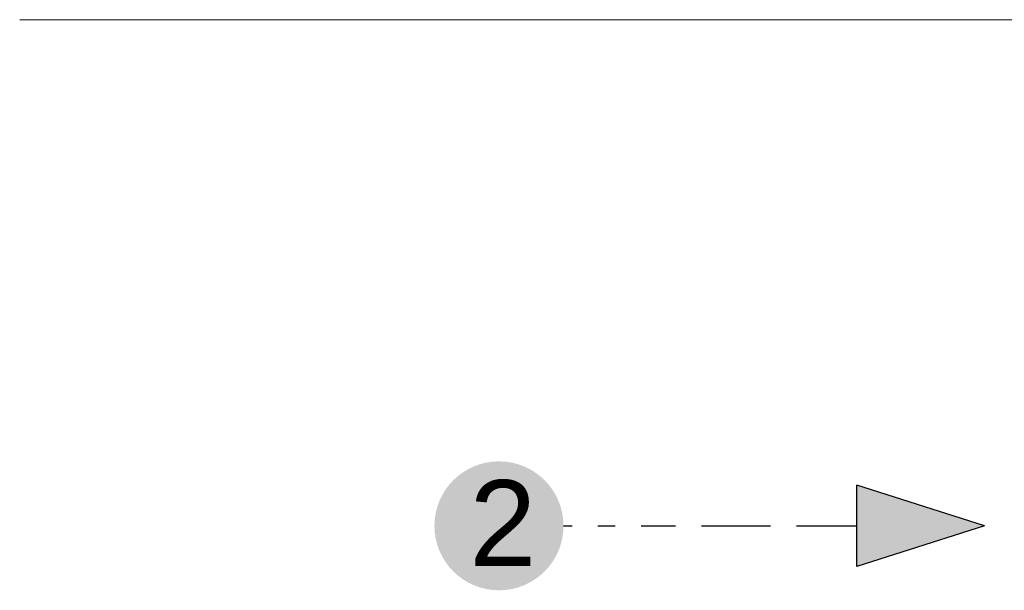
# Model space of a CAD drawing. Header units: millimetres. Extents: x -7814 to 55813, y 465 to 25965.
# Tile 97 of 112: x 49107 to 49524, y 18272 to 18515. Entities that reach past the tile are written whole.
import ezdxf

# ---------------------------------------------------------------- set-up
doc = ezdxf.new("R2010")
doc.units = ezdxf.units.MM
for name, color, linetype, lineweight in [('2D - Ogolne5', 161, 'Continuous', 25), ('2D Drafting - General2', 251, 'Continuous', 15), ('2D Drafting - General5', 161, 'Continuous', 25), ('Opisy - Tekst121', 255, 'Continuous', 0)]:
    doc.layers.add(name, color=color, linetype=linetype, lineweight=lineweight)
doc.styles.add('GENERATED_STYLE_5', font='arial.ttf')

msp = doc.modelspace()

# ---------------------------------------------------------------- hatches: boundary and pattern name
at = {"layer": '2D - Ogolne5', "linetype": 'Continuous'}
msp.add_hatch(color=256, dxfattribs=at).paths.add_polyline_path([(49310.05296553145, 18272.38760622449, 0.9999999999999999), (49310.05296553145, 18327.15561215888, 0.9999999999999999)], flags=0)
at = {"layer": '2D Drafting - General5', "linetype": 'Continuous'}
msp.add_hatch(color=256, dxfattribs=at).paths.add_polyline_path([(49461.92976797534, 18317.04737978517), (49461.92976797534, 18282.49583859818), (49516.0284797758, 18299.77160919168)], flags=0)

# ---------------------------------------------------------------- linework, layer by layer
at = {"layer": '2D - Ogolne5', "linetype": 'Continuous'}
for p, q in [((49461.92976797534, 18282.49583859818), (49461.92976797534, 18317.04737978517)), ((49516.02847977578, 18299.77160919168), (49461.92976797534, 18317.04737978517)), ((49337.43696849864, 18299.77160919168), (49341.09661214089, 18299.77160919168)), ((49352.07554306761, 18299.77160919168), (49359.39483035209, 18299.77160919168)), ((49370.37376127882, 18299.77160919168), (49385.01233584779, 18299.77160919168)), ((49395.99126677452, 18299.77160919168), (49425.26841591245, 18299.77160919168)), ((49436.24734683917, 18299.77160919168), (49461.92976797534, 18299.77160919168)), ((49516.02847977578, 18299.77160919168), (49461.92976797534, 18282.49583859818))]:
    msp.add_line(p, q, dxfattribs=at)
at = {"layer": '2D Drafting - General2', "linetype": 'Continuous'}
msp.add_line((49106.68534430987, 18514.71372562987), (50124.93095947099, 18514.71372562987), dxfattribs=at)

# ---------------------------------------------------------------- texts
at = {"layer": 'Opisy - Tekst121', "linetype": 'Continuous', "insert": (49297.51358900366, 18319.16681801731), "char_height": 36.49779614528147, "attachment_point": 1, "style": 'GENERATED_STYLE_5'}
msp.add_mtext('{2}', dxfattribs=at)

doc.saveas('drawing.dxf')
